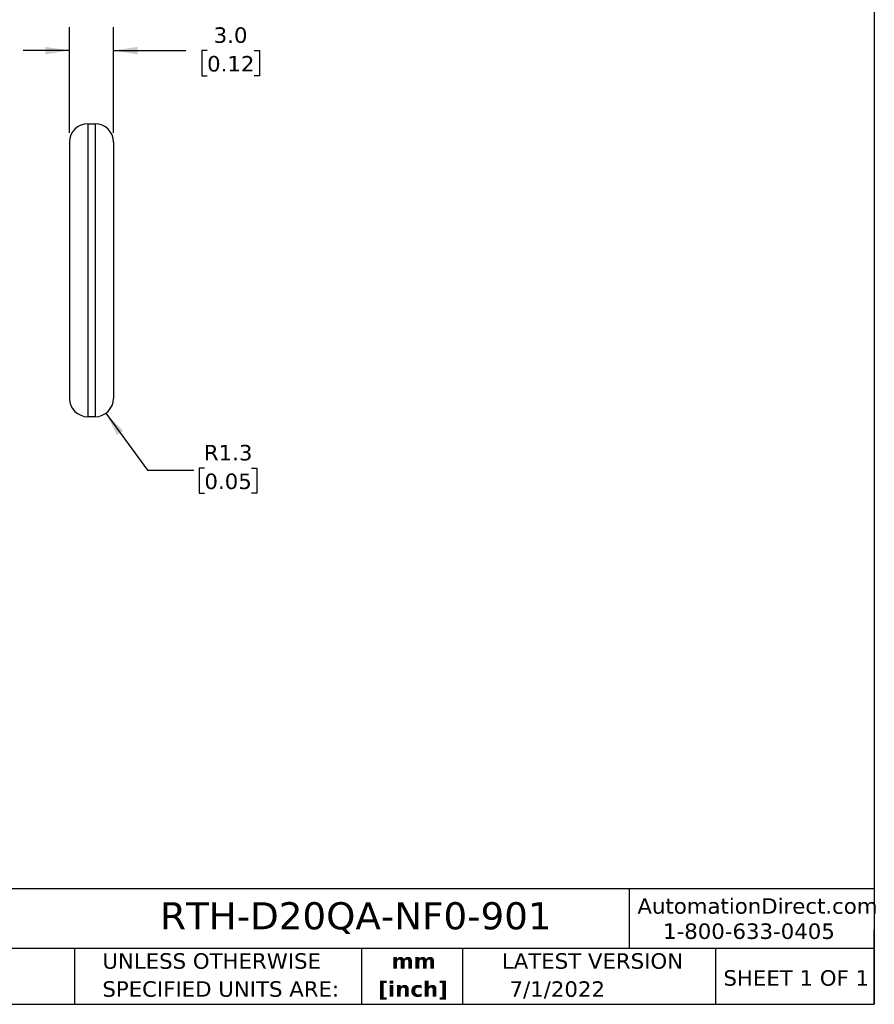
# Model space of a CAD drawing. Header units: millimetres. Extents: x 3 to 137, y 3 to 105.
# Tile 6 of 9: x 78 to 137, y 3 to 70. Entities that reach past the tile are written whole.
import ezdxf

# ---------------------------------------------------------------- set-up
doc = ezdxf.new("R2010")
doc.units = ezdxf.units.MM
doc.header["$LTSCALE"] = 0.5
doc.linetypes.add('SLD-Solid', pattern=[0])
doc.layers.add('DIMENSIONS', color=140, linetype='SLD-Solid', lineweight=25)
doc.layers.add('TEXT', color=140, linetype='SLD-Solid', lineweight=25)
doc.styles.add('SLDTEXTSTYLE0', font='VERDANA.TTF')
doc.styles.add('SLDTEXTSTYLE1', font='VERDANAB.TTF')
doc.dimstyles.new('SLDDIMSTYLE0', dxfattribs={"dimtxt": 1.079004, "dimasz": 1.651, "dimexe": 0, "dimexo": 0.0625, "dimgap": 0.269751, "dimtad": 0, "dimtih": 1, "dimtoh": 1, "dimrnd": 1e-09, "dimzin": 12, "dimdsep": 46, "dimtxsty": 'SLDTEXTSTYLE0', "dimsah": 1, "dimcen": 0, "dimadec": 0, "dimazin": 3, "dimtfac": 1, "dimtofl": 0, "dimtmove": 0, "dimatfit": 3, "dimfxl": 0, "dimfrac": 2, "dimtolj": 1, "dimtzin": 12, "dimarcsym": 0})
doc.dimstyles.new('SLDDIMSTYLE1', dxfattribs={"dimtxt": 1.079004, "dimasz": 1.651, "dimexe": 0, "dimexo": 0.0625, "dimgap": 0.269751, "dimtad": 0, "dimtih": 1, "dimtoh": 1, "dimrnd": 1e-09, "dimzin": 4, "dimdsep": 46, "dimtxsty": 'SLDTEXTSTYLE0', "dimsah": 1, "dimcen": 0.09, "dimadec": 0, "dimazin": 1, "dimtfac": 1, "dimtmove": 0, "dimatfit": 0, "dimfxl": 0, "dimfrac": 2, "dimtolj": 1, "dimtzin": 12, "dimarcsym": 0})

# ---------------------------------------------------------------- blocks, each defined once
blk = doc.blocks.new('SW_NOTE_0_1')
at = {"layer": 'TEXT', "color": 0, "char_height": 1.0583, "attachment_point": 2, "style": 'SLDTEXTSTYLE1'}
for s, insert in [('mm', (1.422, 1.344)), ('[inch]', (1.38, -0.567))]:
    blk.add_mtext(s, dxfattribs=dict(at, insert=insert))
blk = doc.blocks.new('SW_NOTE_0_2')
at = {"layer": 'TEXT', "color": 0, "char_height": 1.05833, "attachment_point": 1, "style": 'SLDTEXTSTYLE0'}
for s, insert in [('UNLESS OTHERWISE ', (0, 1.344)), ('SPECIFIED UNITS ARE:', (0, -0.567))]:
    blk.add_mtext(s, dxfattribs=dict(at, insert=insert))
blk = doc.blocks.new('_D')
at = {"layer": 'DIMENSIONS'}
for p, q in [((84.044, 43.535), (86.876, 39.635)), ((90.775, 39.786), (90.413, 39.786)), ((90.413, 39.786), (90.413, 38.072)), ((93.982, 39.786), (94.344, 39.786)), ((94.344, 39.786), (94.344, 38.072)), ((86.876, 39.635), (90.051, 39.635)), ((90.413, 38.072), (90.775, 38.072)), ((94.344, 38.072), (93.982, 38.072))]:
    blk.add_line(p, q, dxfattribs=at)
blk.add_solid([(84.044, 43.535), (84.808, 42.05), (85.219, 42.348)], dxfattribs=at)
at = {"layer": 'DIMENSIONS', "char_height": 1.0583, "attachment_point": 1, "style": 'SLDTEXTSTYLE0'}
for s, insert in [('R1.3', (90.733, 41.372)), ('0.05', (90.775, 39.416))]:
    blk.add_mtext(s, dxfattribs=dict(at, insert=insert))
blk = doc.blocks.new('_D_1')
at = {"layer": 'DIMENSIONS'}
for p, q in [((81.56, 62.681), (81.56, 69.884)), ((84.56, 62.681), (84.56, 69.884)), ((81.56, 68.296), (78.385, 68.296)), ((84.56, 68.296), (89.494, 68.296)), ((90.956, 68.296), (90.594, 68.296)), ((90.594, 68.296), (90.594, 66.582)), ((94.163, 68.296), (94.525, 68.296)), ((94.525, 68.296), (94.525, 66.582)), ((90.594, 66.582), (90.956, 66.582)), ((94.525, 66.582), (94.163, 66.582))]:
    blk.add_line(p, q, dxfattribs=at)
for points in [[(81.56, 68.296), (79.909, 68.55), (79.909, 68.042)], [(84.56, 68.296), (86.211, 68.042), (86.211, 68.55)]]:
    blk.add_solid(points, dxfattribs=at)
at = {"layer": 'DIMENSIONS', "char_height": 1.0583, "attachment_point": 1, "style": 'SLDTEXTSTYLE0'}
for s, insert in [('3.0', (91.405, 69.882)), ('0.12', (90.956, 67.926))]:
    blk.add_mtext(s, dxfattribs=dict(at, insert=insert))

msp = doc.modelspace()

# ---------------------------------------------------------------- linework, layer by layer
for p, q in [((82.81, 63.296), (82.81, 43.296)), ((82.81, 63.296), (83.31, 63.296)), ((83.31, 63.296), (83.31, 43.296)), ((81.56, 62.046), (81.56, 44.546)), ((84.56, 62.046), (84.56, 44.546)), ((83.31, 43.296), (82.81, 43.296))]:
    msp.add_line(p, q)
for centre, start, end in [((82.81, 62.046), 90, 180), ((83.31, 62.046), 0, 90), ((82.81, 44.546), 180, 270), ((83.31, 44.546), 270, 360)]:
    msp.add_arc(centre, 1.25, start, end)
at = {"layer": 'TEXT'}
for p, q in [((136.525, 104.775), (136.525, 3.175)), ((136.525, 11.063), (3.175, 11.063)), ((119.788, 11.063), (119.788, 6.985)), ((136.525, 3.175), (136.525, 8.255)), ((136.525, 6.985), (3.175, 6.985)), ((81.89, 6.985), (81.89, 3.175)), ((101.512, 6.985), (101.512, 3.175)), ((108.406, 6.985), (108.406, 3.175)), ((125.674, 6.985), (125.674, 3.175)), ((3.175, 3.175), (136.525, 3.175))]:
    msp.add_line(p, q, dxfattribs=at)

# ---------------------------------------------------------------- block references
for name, p in [('SW_NOTE_0_2', (83.804, 5.318)), ('SW_NOTE_0_1', (103.643, 5.316))]:
    msp.add_blockref(name, p, dxfattribs=at)

# ---------------------------------------------------------------- texts
at = {"layer": 'TEXT', "style": 'SLDTEXTSTYLE0'}
for s, insert, char_height, attachment_point in [('RTH-D20QA-NF0-901', (87.751, 10.147), 1.85208, 1), ('AutomationDirect.com', (120.347, 10.418), 1.05833, 1), ('1-800-633-0405', (122.096, 8.698), 1.05833, 1), ('LATEST VERSION', (117.276, 6.662), 1.05833, 2), ('SHEET 1 OF 1', (126.221, 5.506), 1.05833, 1), ('7/1/2022', (114.87, 4.744), 1.0583, 2)]:
    msp.add_mtext(s, dxfattribs=dict(at, insert=insert, char_height=char_height, attachment_point=attachment_point))

# ---------------------------------------------------------------- dimensions: what is measured, and where the dimension line sits
at = {"layer": 'DIMENSIONS'}
dim = msp.add_linear_dim(base=(84.56, 68.296), p1=(81.56, 62.046), p2=(84.56, 62.046), dimstyle='SLDDIMSTYLE1', dxfattribs=at)
dim.commit()
dim.dimension.update_dxf_attribs({"geometry": '_D_1', "text_midpoint": (92.56, 68.296), "dimtype": 160})
dim = msp.add_radius_dim(center=(83.31, 44.546), mpoint=(84.044, 43.535), dimstyle='SLDDIMSTYLE0', dxfattribs=at)
dim.commit()
dim.dimension.update_dxf_attribs({"geometry": '_D', "text_midpoint": (92.378, 39.635), "dimtype": 164})

doc.saveas('drawing.dxf')
